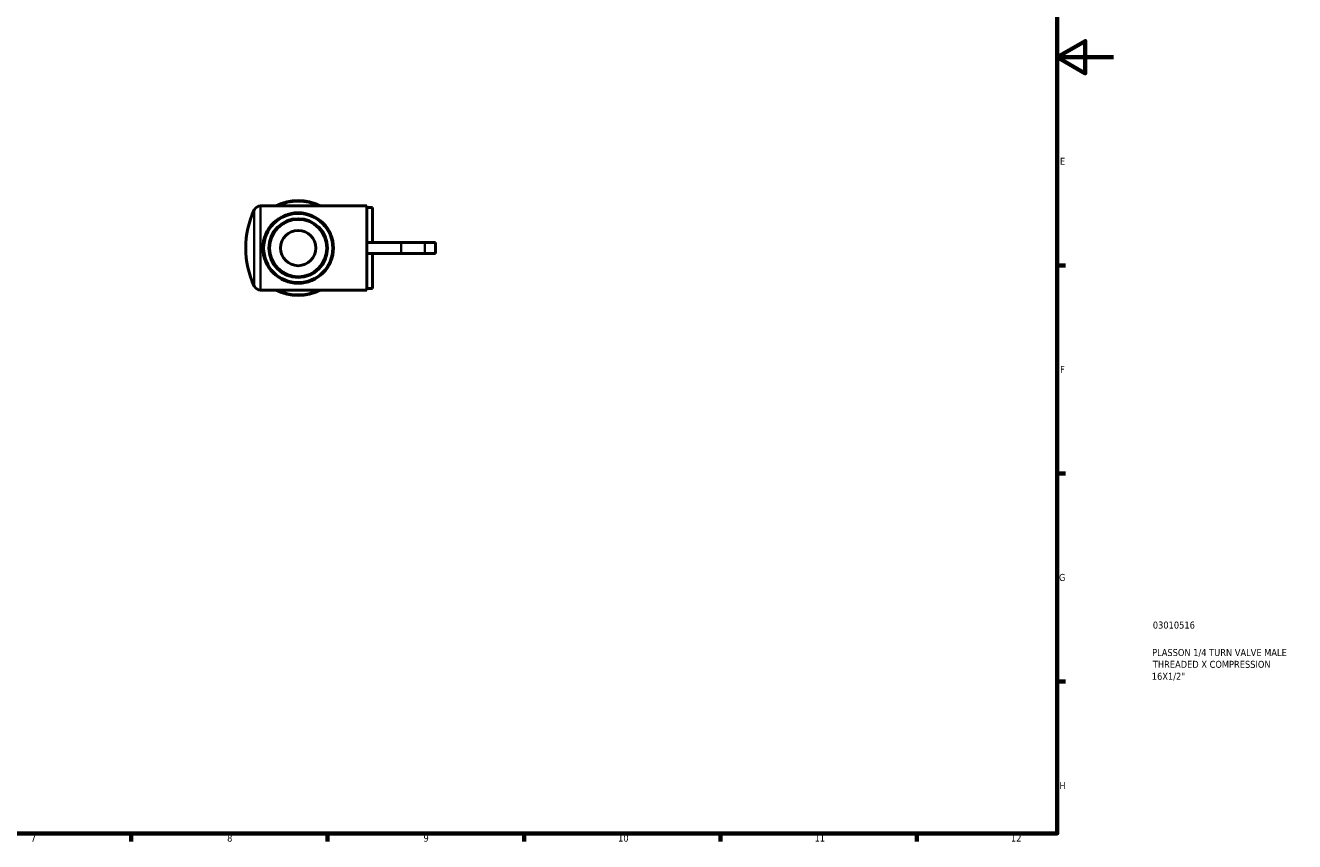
# Model space of a CAD drawing. Header units: millimetres. Extents: x 0 to 906, y 0 to 594.
# Tile 3 of 4: x 453 to 906, y 17 to 308. Entities that reach past the tile are written whole.
import ezdxf

# ---------------------------------------------------------------- set-up
doc = ezdxf.new("R2010")
doc.units = ezdxf.units.MM
for name, color, linetype, lineweight in [('Border (ISO)', 7, 'Continuous', 70), ('Title (ISO)', 7, 'Continuous', 50), ('Visible (ISO)', 7, 'Continuous', 50), ('Visible Narrow (ISO)', 7, 'Continuous', 35)]:
    doc.layers.add(name, color=color, linetype=linetype, lineweight=lineweight)
doc.styles.add('Note Text (ISO)', font='tahoma.ttf')

# ---------------------------------------------------------------- blocks, each defined once
blk = doc.blocks.new('Borders Default Border')
at = {"layer": 'Border (ISO)'}
for p, q in [((821, 222.75), (823.9, 222.75)), ((821, 148.5), (823.9, 148.5)), ((821, 74.25), (823.9, 74.25)), ((490.58, 20), (490.58, 17.1)), ((560.67, 20), (560.67, 17.1)), ((630.75, 20), (630.75, 17.1)), ((700.83, 20), (700.83, 17.1)), ((770.92, 20), (770.92, 17.1))]:
    blk.add_line(p, q, dxfattribs=at)
at = {"layer": 'Border (ISO)', "flags": 128}
for points in [[(20, 20), (20, 574), (821, 574), (821, 20), (20, 20)], [(841, 297), (821, 297), (831, 302.77), (831, 291.23), (821, 297)]]:
    blk.add_lwpolyline(points, dxfattribs=at)
at = {"layer": 'Border (ISO)', "color": 232, "true_color": 0xca0064, "char_height": 2.5, "attachment_point": 7, "style": 'Note Text (ISO)'}
for s, insert in [('E', (821.94, 258.63)), ('F', (822, 184.38)), ('G', (821.61, 110.08)), ('H', (821.74, 35.88)), ('7', (454.77, 17.1)), ('8', (524.81, 17.04)), ('9', (594.88, 17.05)), ('10', (664.29, 17.05)), ('11', (734.37, 17.1)), ('12', (804.46, 17.1))]:
    blk.add_mtext(s, dxfattribs=dict(at, insert=insert))
blk = doc.blocks.new('Title Blocks ISO')
at = {"layer": 'Title (ISO)', "color": 232, "true_color": 0xca0064, "style": 'Note Text (ISO)'}
for tag, p in [('PART_NUMBER_001', (34.08, 73.13)), ('DESCRIPTION_001', (33.84, 63.34)), ('DESCRIPTION_002', (34.09, 59.12)), ('DESCRIPTION_003', (33.71, 54.84))]:
    blk.add_attdef(tag, p, '', height=2.5, dxfattribs=at)

msp = doc.modelspace()

# ---------------------------------------------------------------- linework, layer by layer
at = {"layer": 'Visible (ISO)'}
for p, q in [((574.664, 243.927), (536.716, 243.927)), ((542.145, 243.927), (542.3, 244.017)), ((542.3, 244.017), (542.352, 243.927)), ((557.975, 243.927), (558.027, 244.017)), ((558.027, 244.017), (558.183, 243.927)), ((574.664, 243.927), (574.664, 230.927)), ((574.664, 243.427), (576.664, 243.427)), ((576.664, 230.927), (576.664, 243.427)), ((586.947, 230.927), (574.664, 230.927)), ((574.664, 228.927), (574.664, 230.927)), ((574.664, 226.927), (574.664, 228.927)), ((574.664, 226.927), (586.947, 226.927)), ((574.664, 226.927), (574.664, 213.927)), ((576.664, 214.427), (576.664, 226.927)), ((595.313, 230.927), (586.947, 230.927)), ((586.947, 226.927), (595.313, 226.927)), ((599.164, 230.927), (595.313, 230.927)), ((599.164, 226.927), (595.313, 226.927)), ((599.164, 226.927), (599.164, 230.927)), ((574.664, 213.927), (536.716, 213.927)), ((542.3, 213.837), (542.145, 213.927)), ((542.352, 213.927), (542.3, 213.837)), ((558.027, 213.837), (557.975, 213.927)), ((558.183, 213.927), (558.027, 213.837)), ((574.664, 214.427), (576.664, 214.427))]:
    msp.add_line(p, q, dxfattribs=at)
for radius in [12.573, 12.328, 10.477, 10.232, 6.296]:
    msp.add_circle((550.164, 228.927), radius, dxfattribs=at)
for centre, radius, start, end in [((550.164, 228.927), 17, 62.47797, 117.52203), ((550.164, 228.927), 16.755, 63.54122, 116.45878), ((563.414, 228.927), 31.95, 154.82271, 205.17729), ((536.716, 241.477), 2.45, 90, 154.82271), ((536.716, 216.377), 2.45, 205.17729, 270), ((550.164, 228.927), 17, 242.47797, 297.52203), ((550.164, 228.927), 16.755, 243.54122, 296.45878)]:
    msp.add_arc(centre, radius, start, end, dxfattribs=at)
at = {"layer": 'Visible Narrow (ISO)'}
for p, q in [((534.499, 215.502), (534.499, 242.352)), ((536.716, 243.743), (536.716, 214.112)), ((586.947, 230.727), (586.947, 227.127)), ((595.313, 230.727), (595.313, 227.127))]:
    msp.add_line(p, q, dxfattribs=at)

# ---------------------------------------------------------------- block references
msp.add_blockref('Borders Default Border', (0, 0))
msp.add_blockref('Title Blocks ISO', (821, 20)).add_auto_attribs({'PART_NUMBER_001': '03010516', 'DESCRIPTION_001': 'PLASSON 1/4 TURN VALVE MALE', 'DESCRIPTION_002': 'THREADED X COMPRESSION', 'DESCRIPTION_003': '16X1/2"'})

doc.saveas('drawing.dxf')
